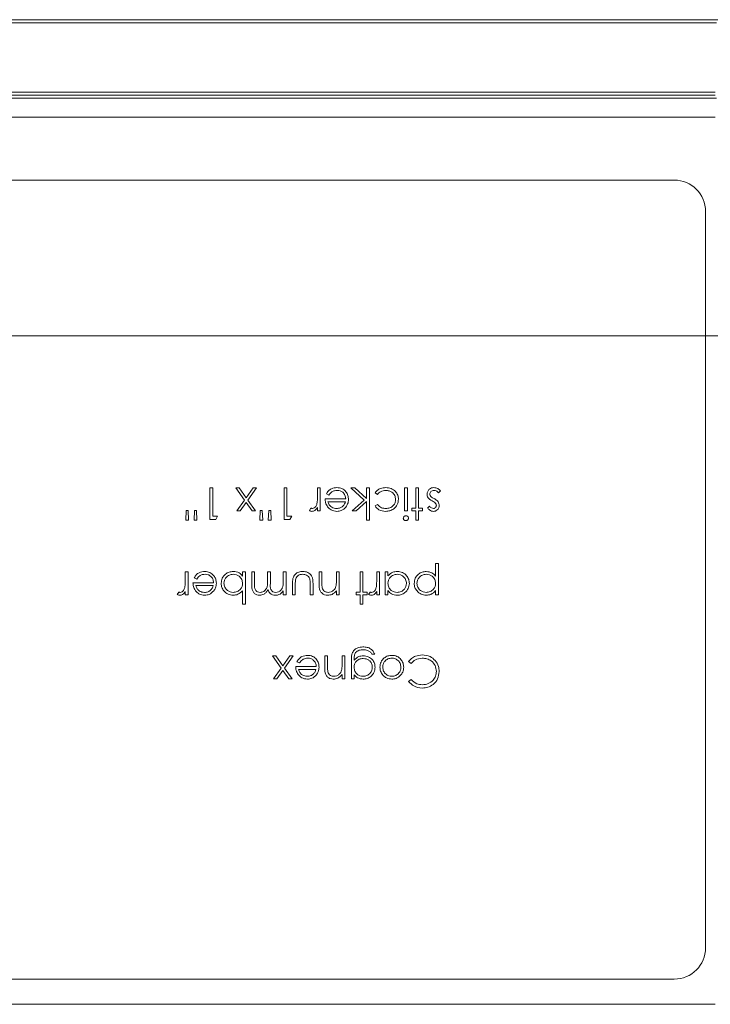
# Model space of a CAD drawing. Header units: millimetres. Extents: x 5 to 415, y 5 to 292.
# Tile 14 of 31: x 179 to 201, y 97 to 128. Entities that reach past the tile are written whole.
import ezdxf

# ---------------------------------------------------------------- set-up
doc = ezdxf.new("R2010")
doc.units = ezdxf.units.MM
doc.styles.add('SLDTEXTSTYLE0', font='TXT', dxfattribs={"width": 0.75})
doc.dimstyles.new('SLDDIMSTYLE1', dxfattribs={"dimtxt": 3.5, "dimasz": 3.5, "dimexe": 0, "dimexo": 0.0625, "dimgap": 0.875, "dimtad": 1, "dimdec": 1, "dimrnd": 1e-09, "dimzin": 12, "dimdsep": 46, "dimtxsty": 'SLDTEXTSTYLE0', "dimsah": 1, "dimcen": 0.09, "dimadec": 0, "dimazin": 3, "dimtfac": 1, "dimtofl": 0, "dimtmove": 0, "dimatfit": 3, "dimfxl": 1, "dimfrac": 2, "dimtolj": 1, "dimtzin": 12, "dimarcsym": 0})
doc.dimstyles.new('SLDDIMSTYLE4', dxfattribs={"dimtxt": 3.5, "dimasz": 3.5, "dimexe": 0, "dimexo": 0.0625, "dimgap": 0.875, "dimtad": 1, "dimrnd": 1e-09, "dimzin": 12, "dimdsep": 46, "dimtxsty": 'SLDTEXTSTYLE0', "dimsah": 1, "dimcen": 0.09, "dimadec": 0, "dimazin": 3, "dimtol": 1, "dimtp": 0.1, "dimtm": 0.1, "dimtfac": 1, "dimtdec": 1, "dimtofl": 0, "dimtmove": 0, "dimatfit": 3, "dimfxl": 1, "dimfrac": 2, "dimtolj": 1, "dimarcsym": 0})

# ---------------------------------------------------------------- blocks, each defined once
blk = doc.blocks.new('_D_9')
at = {"color": 7, "linetype": 'Continuous', "lineweight": 0}
for p, q in [((169.657, 121.003), (169.657, 117.257)), ((206.657, 121.003), (206.657, 117.257)), ((169.657, 118.248), (146.573, 118.248)), ((206.657, 118.248), (169.657, 118.248))]:
    blk.add_line(p, q, dxfattribs=at)
for points in [[(169.657, 118.248), (173.157, 117.748), (173.157, 118.748)], [(206.657, 118.248), (203.157, 118.748), (203.157, 117.748)]]:
    blk.add_solid(points, dxfattribs=at)
at = {"color": 7, "linetype": 'Continuous', "lineweight": 0, "attachment_point": 1, "style": 'SLDTEXTSTYLE0'}
for s, insert, char_height in [('37', (146.573, 122.759), 3.5), ('±0,1', (153.038, 121.698), 2.45)]:
    blk.add_mtext(s, dxfattribs=dict(at, insert=insert, char_height=char_height))
blk = doc.blocks.new('_D_11')
at = {"color": 7, "linetype": 'Continuous', "lineweight": 0}
for p, q in [((178.648, 157.494), (225.324, 157.494)), ((224.334, 157.494), (224.334, 121.994)), ((211.398, 121.994), (225.324, 121.994))]:
    blk.add_line(p, q, dxfattribs=at)
for points in [[(224.334, 157.494), (223.834, 153.994), (224.834, 153.994)], [(224.334, 121.994), (224.834, 125.494), (223.834, 125.494)]]:
    blk.add_solid(points, dxfattribs=at)
at = {"color": 7, "linetype": 'Continuous', "lineweight": 0, "insert": (219.822, 135.218), "char_height": 3.5, "attachment_point": 1, "rotation": 90, "style": 'SLDTEXTSTYLE0'}
blk.add_mtext('35,5', dxfattribs=at)

msp = doc.modelspace()

# ---------------------------------------------------------------- linework, layer by layer
at = {"color": 7, "linetype": 'Continuous', "lineweight": 15}
for p, q in [((175.068, 128.294), (201.247, 128.294)), ((201.205, 128.199), (175.109, 128.199)), ((175.156, 125.89), (201.159, 125.89)), ((175.157, 125.994), (201.157, 125.994)), ((201.2, 125.794), (175.114, 125.794)), ((201.157, 125.194), (175.157, 125.194)), ((199.857, 123.194), (176.457, 123.194)), ((200.857, 98.794), (200.857, 122.194)), ((185.085, 112.408), (185.085, 113.408)), ((185.085, 113.408), (185.174, 113.408)), ((185.174, 113.408), (185.174, 112.511)), ((186.185, 113.016), (185.905, 113.408)), ((185.905, 113.408), (186.012, 113.408)), ((186.012, 113.408), (186.238, 113.09)), ((186.238, 113.09), (186.465, 113.408)), ((186.572, 113.408), (186.292, 113.016)), ((186.465, 113.408), (186.572, 113.408)), ((187.444, 112.408), (187.444, 113.408)), ((187.444, 113.408), (187.533, 113.408)), ((187.533, 113.408), (187.533, 112.511)), ((188.508, 113.162), (188.508, 113.408)), ((188.508, 113.408), (188.597, 113.408)), ((188.597, 113.408), (188.597, 112.677)), ((189.996, 113.023), (189.572, 113.408)), ((189.572, 113.408), (189.701, 113.408)), ((189.701, 113.408), (190.072, 113.071)), ((190.072, 113.071), (190.072, 113.408)), ((190.072, 113.408), (190.161, 113.408)), ((190.161, 113.408), (190.161, 112.382)), ((191.277, 112.677), (191.277, 113.408)), ((191.277, 113.408), (191.367, 113.408)), ((191.367, 113.408), (191.367, 112.677)), ((191.636, 112.767), (191.636, 113.408)), ((191.636, 113.408), (191.726, 113.408)), ((191.726, 113.408), (191.726, 112.767)), ((192.418, 113.322), (192.358, 113.254)), ((185.944, 112.677), (186.185, 113.016)), ((186.292, 113.016), (186.533, 112.677)), ((188.751, 113.062), (189.405, 113.062)), ((188.869, 113.177), (188.79, 113.219)), ((189.61, 112.677), (189.996, 113.023)), ((190.416, 113.203), (190.341, 113.252)), ((184.315, 112.382), (184.329, 112.69)), ((184.329, 112.69), (184.392, 112.69)), ((184.392, 112.69), (184.405, 112.382)), ((184.585, 112.382), (184.599, 112.69)), ((184.599, 112.69), (184.661, 112.69)), ((184.661, 112.69), (184.674, 112.382)), ((186.238, 112.941), (186.05, 112.677)), ((186.427, 112.677), (186.238, 112.941)), ((186.674, 112.382), (186.688, 112.69)), ((186.688, 112.69), (186.751, 112.69)), ((186.751, 112.69), (186.764, 112.382)), ((186.944, 112.382), (186.958, 112.69)), ((186.958, 112.69), (187.02, 112.69)), ((187.02, 112.69), (187.033, 112.382)), ((188.251, 112.689), (188.301, 112.767)), ((188.508, 112.677), (188.508, 112.785)), ((189.396, 112.972), (188.841, 112.972)), ((190.072, 112.975), (189.739, 112.677)), ((190.072, 112.382), (190.072, 112.975)), ((190.341, 112.836), (190.416, 112.882)), ((191.508, 112.677), (191.508, 112.767)), ((191.508, 112.767), (191.636, 112.767)), ((191.726, 112.767), (191.854, 112.767)), ((191.854, 112.767), (191.854, 112.677)), ((192.008, 112.768), (192.069, 112.831)), ((184.405, 112.382), (184.315, 112.382)), ((184.674, 112.382), (184.585, 112.382)), ((185.269, 112.408), (185.085, 112.408)), ((185.174, 112.511), (185.328, 112.511)), ((185.328, 112.511), (185.269, 112.408)), ((186.05, 112.677), (185.944, 112.677)), ((186.533, 112.677), (186.427, 112.677)), ((186.764, 112.382), (186.674, 112.382)), ((187.033, 112.382), (186.944, 112.382)), ((187.628, 112.408), (187.444, 112.408)), ((187.533, 112.511), (187.687, 112.511)), ((187.687, 112.511), (187.628, 112.408)), ((188.597, 112.677), (188.508, 112.677)), ((189.739, 112.677), (189.61, 112.677)), ((190.161, 112.382), (190.072, 112.382)), ((191.367, 112.677), (191.277, 112.677)), ((191.636, 112.677), (191.508, 112.677)), ((191.636, 112.382), (191.636, 112.677)), ((191.726, 112.382), (191.636, 112.382)), ((191.854, 112.677), (191.726, 112.677)), ((191.726, 112.677), (191.726, 112.382)), ((192.264, 110.609), (192.264, 111.011)), ((192.264, 111.011), (192.354, 111.011)), ((192.354, 111.011), (192.354, 110.011)), ((184.303, 110.741), (184.392, 110.741)), ((184.303, 110.496), (184.303, 110.741)), ((184.392, 110.741), (184.392, 110.011)), ((184.664, 110.511), (184.585, 110.552)), ((186.123, 110.606), (186.123, 110.741)), ((186.123, 110.741), (186.213, 110.741)), ((186.213, 110.741), (186.213, 109.716)), ((186.418, 110.345), (186.418, 110.741)), ((186.418, 110.741), (186.508, 110.741)), ((186.508, 110.741), (186.508, 110.345)), ((186.918, 110.457), (186.918, 110.741)), ((186.918, 110.741), (187.008, 110.741)), ((187.008, 110.741), (187.008, 110.37)), ((187.418, 110.434), (187.418, 110.741)), ((187.418, 110.741), (187.508, 110.741)), ((187.508, 110.741), (187.508, 110.011)), ((188.559, 110.368), (188.559, 110.741)), ((188.559, 110.741), (188.649, 110.741)), ((188.649, 110.741), (188.649, 110.398)), ((189.11, 110.477), (189.11, 110.741)), ((189.11, 110.741), (189.2, 110.741)), ((189.2, 110.741), (189.2, 110.011)), ((189.867, 110.1), (189.867, 110.741)), ((189.867, 110.741), (189.956, 110.741)), ((189.956, 110.741), (189.956, 110.1)), ((190.392, 110.496), (190.392, 110.741)), ((190.392, 110.741), (190.482, 110.741)), ((190.482, 110.741), (190.482, 110.011)), ((190.661, 110.011), (190.661, 110.741)), ((190.661, 110.741), (190.751, 110.741)), ((190.751, 110.741), (190.751, 110.615)), ((184.546, 110.395), (185.2, 110.395)), ((185.191, 110.305), (184.636, 110.305)), ((187.713, 110.011), (187.713, 110.366)), ((187.803, 110.349), (187.803, 110.011)), ((188.277, 110.011), (188.277, 110.349)), ((188.367, 110.36), (188.367, 110.011)), ((184.046, 110.023), (184.095, 110.1)), ((184.303, 110.011), (184.303, 110.118)), ((184.392, 110.011), (184.303, 110.011)), ((186.123, 109.716), (186.123, 110.143)), ((187.418, 110.011), (187.418, 110.138)), ((187.508, 110.011), (187.418, 110.011)), ((187.803, 110.011), (187.713, 110.011)), ((188.367, 110.011), (188.277, 110.011)), ((189.11, 110.011), (189.11, 110.142)), ((189.2, 110.011), (189.11, 110.011)), ((189.738, 110.011), (189.738, 110.1)), ((189.738, 110.1), (189.867, 110.1)), ((189.867, 110.011), (189.738, 110.011)), ((189.867, 109.716), (189.867, 110.011)), ((189.956, 110.1), (190.085, 110.1)), ((190.085, 110.011), (189.956, 110.011)), ((189.956, 110.011), (189.956, 109.716)), ((190.085, 110.1), (190.085, 110.011)), ((190.136, 110.023), (190.185, 110.1)), ((190.392, 110.011), (190.392, 110.118)), ((190.482, 110.011), (190.392, 110.011)), ((190.751, 110.011), (190.661, 110.011)), ((190.751, 110.146), (190.751, 110.011)), ((192.264, 110.011), (192.264, 110.146)), ((192.354, 110.011), (192.264, 110.011)), ((186.213, 109.716), (186.123, 109.716)), ((189.956, 109.716), (189.867, 109.716)), ((187.352, 107.682), (187.072, 108.075)), ((187.072, 108.075), (187.179, 108.075)), ((187.179, 108.075), (187.405, 107.757)), ((187.405, 107.757), (187.632, 108.075)), ((187.738, 108.075), (187.458, 107.682)), ((187.632, 108.075), (187.738, 108.075)), ((188.738, 107.701), (188.738, 108.075)), ((188.738, 108.075), (188.828, 108.075)), ((188.828, 108.075), (188.828, 107.731)), ((189.29, 107.81), (189.29, 108.075)), ((189.29, 108.075), (189.379, 108.075)), ((189.379, 108.075), (189.379, 107.344)), ((190.328, 108.126), (190.238, 108.126)), ((187.11, 107.344), (187.352, 107.682)), ((187.458, 107.682), (187.7, 107.344)), ((187.815, 107.728), (188.469, 107.728)), ((187.934, 107.844), (187.854, 107.886)), ((189.585, 107.344), (189.585, 107.924)), ((189.674, 107.972), (189.674, 107.935)), ((191.484, 107.831), (191.405, 107.891)), ((187.405, 107.607), (187.217, 107.344)), ((187.593, 107.344), (187.405, 107.607)), ((188.46, 107.639), (187.905, 107.639)), ((189.29, 107.344), (189.29, 107.476)), ((189.674, 107.472), (189.674, 107.344)), ((187.217, 107.344), (187.11, 107.344)), ((187.7, 107.344), (187.593, 107.344)), ((189.379, 107.344), (189.29, 107.344)), ((189.674, 107.344), (189.585, 107.344)), ((191.405, 107.258), (191.484, 107.318)), ((176.457, 97.794), (199.857, 97.794)), ((201.157, 96.994), (175.157, 96.994))]:
    msp.add_line(p, q, dxfattribs=at)
for centre, start, end in [((199.857, 122.194), 0, 90), ((199.857, 98.794), 270, 0)]:
    msp.add_arc(centre, 1, start, end, dxfattribs=at)
for points, knots in [([(188.79, 113.219), (188.81, 113.252), (188.851, 113.318), (188.966, 113.403), (189.066, 113.414), (189.127, 113.421)], [0, 0, 0, 0, 0.280919, 0.5614069, 1, 1, 1, 1]), ([(189.138, 113.331), (189.108, 113.329), (189.048, 113.323), (188.945, 113.28), (188.898, 113.216), (188.869, 113.177)], [0, 0, 0, 0, 0.280534, 0.560966, 1, 1, 1, 1]), ([(189.127, 113.421), (189.183, 113.416), (189.294, 113.406), (189.413, 113.299), (189.483, 113.174), (189.491, 113.088), (189.495, 113.045)], [0, 0, 0, 0, 0.279885, 0.558859, 0.779462, 1, 1, 1, 1]), ([(189.405, 113.062), (189.4, 113.101), (189.391, 113.181), (189.321, 113.27), (189.232, 113.323), (189.17, 113.329), (189.138, 113.331)], [0, 0, 0, 0, 0.279963, 0.559359, 0.779526, 1, 1, 1, 1]), ([(190.341, 113.252), (190.364, 113.281), (190.411, 113.34), (190.529, 113.407), (190.625, 113.415), (190.683, 113.421)], [0, 0, 0, 0, 0.2801965, 0.5605882, 1, 1, 1, 1]), ([(190.682, 113.331), (190.623, 113.324), (190.519, 113.311), (190.448, 113.236), (190.416, 113.203)], [0, 0, 0, 0, 0.558788, 1, 1, 1, 1]), ([(190.995, 113.041), (190.989, 113.085), (190.976, 113.174), (190.89, 113.271), (190.787, 113.323), (190.717, 113.328), (190.682, 113.331)], [0, 0, 0, 0, 0.279332, 0.558778, 0.779267, 1, 1, 1, 1]), ([(190.683, 113.421), (190.74, 113.416), (190.855, 113.405), (190.988, 113.308), (191.072, 113.184), (191.08, 113.094), (191.085, 113.049)], [0, 0, 0, 0, 0.280077, 0.559647, 0.779819, 1, 1, 1, 1]), ([(191.995, 113.21), (191.998, 113.241), (192.006, 113.304), (192.064, 113.374), (192.135, 113.415), (192.184, 113.419), (192.209, 113.421)], [0, 0, 0, 0, 0.2795483, 0.5592255, 0.7794753, 1, 1, 1, 1]), ([(192.214, 113.331), (192.195, 113.329), (192.159, 113.326), (192.117, 113.295), (192.089, 113.256), (192.086, 113.228), (192.085, 113.213)], [0, 0, 0, 0, 0.279988, 0.559745, 0.779963, 1, 1, 1, 1]), ([(192.209, 113.421), (192.254, 113.415), (192.335, 113.405), (192.393, 113.347), (192.418, 113.322)], [0, 0, 0, 0, 0.5592891, 1, 1, 1, 1]), ([(192.358, 113.254), (192.336, 113.277), (192.295, 113.319), (192.238, 113.327), (192.214, 113.331)], [0, 0, 0, 0, 0.560833, 1, 1, 1, 1]), ([(188.492, 112.912), (188.498, 112.958), (188.508, 113.041), (188.508, 113.125), (188.508, 113.162)], [0, 0, 0, 0, 0.559636, 1, 1, 1, 1]), ([(188.831, 112.808), (188.805, 112.852), (188.758, 112.931), (188.753, 113.022), (188.751, 113.062)], [0, 0, 0, 0, 0.558897, 1, 1, 1, 1]), ([(189.495, 113.045), (189.49, 112.995), (189.482, 112.906), (189.433, 112.833), (189.411, 112.801)], [0, 0, 0, 0, 0.559427, 1, 1, 1, 1]), ([(191.085, 113.049), (191.077, 112.99), (191.061, 112.873), (190.949, 112.745), (190.814, 112.675), (190.722, 112.668), (190.676, 112.664)], [0, 0, 0, 0, 0.279381, 0.558782, 0.779281, 1, 1, 1, 1]), ([(190.682, 112.754), (190.727, 112.758), (190.815, 112.766), (190.919, 112.84), (190.985, 112.936), (190.991, 113.006), (190.995, 113.041)], [0, 0, 0, 0, 0.280136, 0.559769, 0.77989, 1, 1, 1, 1]), ([(192.029, 113.097), (192.018, 113.116), (191.998, 113.152), (191.996, 113.192), (191.995, 113.21)], [0, 0, 0, 0, 0.559466, 1, 1, 1, 1]), ([(192.16, 112.994), (192.133, 113.009), (192.084, 113.037), (192.046, 113.078), (192.029, 113.097)], [0, 0, 0, 0, 0.5606486, 1, 1, 1, 1]), ([(192.085, 113.213), (192.086, 113.199), (192.088, 113.174), (192.103, 113.153), (192.109, 113.144)], [0, 0, 0, 0, 0.559603, 1, 1, 1, 1]), ([(192.109, 113.144), (192.128, 113.127), (192.163, 113.098), (192.202, 113.078), (192.22, 113.068)], [0, 0, 0, 0, 0.559074, 1, 1, 1, 1]), ([(192.265, 112.919), (192.247, 112.935), (192.215, 112.964), (192.177, 112.985), (192.16, 112.994)], [0, 0, 0, 0, 0.559018, 1, 1, 1, 1]), ([(192.22, 113.068), (192.247, 113.054), (192.294, 113.027), (192.33, 112.986), (192.346, 112.969)], [0, 0, 0, 0, 0.560659, 1, 1, 1, 1]), ([(188.329, 112.664), (188.314, 112.666), (188.286, 112.67), (188.262, 112.683), (188.251, 112.689)], [0, 0, 0, 0, 0.5592431, 1, 1, 1, 1]), ([(188.301, 112.767), (188.309, 112.763), (188.323, 112.757), (188.339, 112.755), (188.346, 112.754)], [0, 0, 0, 0, 0.560396, 1, 1, 1, 1]), ([(188.508, 112.785), (188.483, 112.75), (188.448, 112.703), (188.379, 112.669), (188.346, 112.666), (188.329, 112.664)], [0, 0, 0, 0, 0.5587877, 0.7794811, 1, 1, 1, 1]), ([(188.346, 112.754), (188.368, 112.759), (188.41, 112.768), (188.464, 112.827), (188.481, 112.879), (188.492, 112.912)], [0, 0, 0, 0, 0.278336, 0.558768, 1, 1, 1, 1]), ([(189.125, 112.664), (189.06, 112.672), (188.944, 112.685), (188.865, 112.771), (188.831, 112.808)], [0, 0, 0, 0, 0.558919, 1, 1, 1, 1]), ([(188.841, 112.972), (188.852, 112.937), (188.874, 112.868), (188.951, 112.799), (189.036, 112.761), (189.092, 112.756), (189.12, 112.754)], [0, 0, 0, 0, 0.2801382, 0.5591944, 0.7795977, 1, 1, 1, 1]), ([(189.12, 112.754), (189.159, 112.758), (189.229, 112.764), (189.284, 112.805), (189.309, 112.823)], [0, 0, 0, 0, 0.559458, 1, 1, 1, 1]), ([(189.411, 112.801), (189.366, 112.756), (189.285, 112.677), (189.174, 112.668), (189.125, 112.664)], [0, 0, 0, 0, 0.558577, 1, 1, 1, 1]), ([(189.309, 112.823), (189.331, 112.847), (189.37, 112.892), (189.388, 112.947), (189.396, 112.972)], [0, 0, 0, 0, 0.558795, 1, 1, 1, 1]), ([(190.676, 112.664), (190.6, 112.673), (190.465, 112.688), (190.379, 112.79), (190.341, 112.836)], [0, 0, 0, 0, 0.560655, 1, 1, 1, 1]), ([(190.416, 112.882), (190.458, 112.841), (190.532, 112.766), (190.636, 112.758), (190.682, 112.754)], [0, 0, 0, 0, 0.558451, 1, 1, 1, 1]), ([(192.195, 112.664), (192.174, 112.667), (192.133, 112.671), (192.068, 112.708), (192.031, 112.746), (192.008, 112.768)], [0, 0, 0, 0, 0.2795531, 0.5597029, 1, 1, 1, 1]), ([(192.069, 112.831), (192.088, 112.809), (192.122, 112.77), (192.173, 112.759), (192.195, 112.754)], [0, 0, 0, 0, 0.562045, 1, 1, 1, 1]), ([(192.379, 112.856), (192.377, 112.828), (192.371, 112.772), (192.323, 112.708), (192.261, 112.67), (192.217, 112.666), (192.195, 112.664)], [0, 0, 0, 0, 0.279936, 0.559437, 0.779611, 1, 1, 1, 1]), ([(192.195, 112.754), (192.209, 112.756), (192.237, 112.76), (192.268, 112.787), (192.287, 112.819), (192.289, 112.841), (192.29, 112.852)], [0, 0, 0, 0, 0.279313, 0.559072, 0.779518, 1, 1, 1, 1]), ([(192.29, 112.852), (192.288, 112.866), (192.285, 112.89), (192.271, 112.91), (192.265, 112.919)], [0, 0, 0, 0, 0.5590539, 1, 1, 1, 1]), ([(192.346, 112.969), (192.357, 112.949), (192.376, 112.914), (192.378, 112.874), (192.379, 112.856)], [0, 0, 0, 0, 0.559587, 1, 1, 1, 1]), ([(191.238, 112.447), (191.24, 112.459), (191.244, 112.482), (191.268, 112.507), (191.294, 112.521), (191.313, 112.523), (191.322, 112.523)], [0, 0, 0, 0, 0.27916, 0.558862, 0.779356, 1, 1, 1, 1]), ([(191.322, 112.37), (191.31, 112.371), (191.287, 112.373), (191.259, 112.393), (191.241, 112.419), (191.239, 112.438), (191.238, 112.447)], [0, 0, 0, 0, 0.279869, 0.559866, 0.779911, 1, 1, 1, 1]), ([(191.322, 112.523), (191.334, 112.522), (191.357, 112.52), (191.384, 112.5), (191.402, 112.474), (191.404, 112.456), (191.405, 112.447)], [0, 0, 0, 0, 0.279784, 0.559698, 0.779921, 1, 1, 1, 1]), ([(191.405, 112.447), (191.403, 112.435), (191.4, 112.411), (191.377, 112.387), (191.35, 112.372), (191.331, 112.37), (191.322, 112.37)], [0, 0, 0, 0, 0.279289, 0.558897, 0.779452, 1, 1, 1, 1]), ([(184.286, 110.245), (184.292, 110.292), (184.303, 110.375), (184.303, 110.459), (184.303, 110.496)], [0, 0, 0, 0, 0.559636, 1, 1, 1, 1]), ([(184.585, 110.552), (184.605, 110.585), (184.646, 110.652), (184.761, 110.736), (184.861, 110.747), (184.922, 110.754)], [0, 0, 0, 0, 0.280919, 0.561407, 1, 1, 1, 1]), ([(184.933, 110.664), (184.903, 110.662), (184.843, 110.657), (184.74, 110.613), (184.693, 110.549), (184.664, 110.511)], [0, 0, 0, 0, 0.280534, 0.560966, 1, 1, 1, 1]), ([(184.922, 110.754), (184.978, 110.749), (185.089, 110.739), (185.208, 110.632), (185.278, 110.508), (185.286, 110.421), (185.29, 110.378)], [0, 0, 0, 0, 0.279885, 0.558859, 0.779462, 1, 1, 1, 1]), ([(185.2, 110.395), (185.195, 110.435), (185.186, 110.514), (185.115, 110.603), (185.027, 110.657), (184.964, 110.662), (184.933, 110.664)], [0, 0, 0, 0, 0.279963, 0.559359, 0.779526, 1, 1, 1, 1]), ([(185.444, 110.377), (185.45, 110.433), (185.464, 110.546), (185.57, 110.668), (185.695, 110.743), (185.784, 110.75), (185.828, 110.754)], [0, 0, 0, 0, 0.279433, 0.559216, 0.779559, 1, 1, 1, 1]), ([(185.829, 110.664), (185.786, 110.659), (185.7, 110.649), (185.603, 110.573), (185.544, 110.478), (185.537, 110.411), (185.533, 110.377)], [0, 0, 0, 0, 0.279756, 0.559279, 0.779725, 1, 1, 1, 1]), ([(185.828, 110.754), (185.894, 110.747), (186.011, 110.733), (186.089, 110.645), (186.123, 110.606)], [0, 0, 0, 0, 0.558922, 1, 1, 1, 1]), ([(186.123, 110.375), (186.118, 110.418), (186.109, 110.504), (186.028, 110.6), (185.93, 110.656), (185.863, 110.662), (185.829, 110.664)], [0, 0, 0, 0, 0.279639, 0.559192, 0.779512, 1, 1, 1, 1]), ([(187.713, 110.366), (187.714, 110.421), (187.715, 110.529), (187.786, 110.672), (187.911, 110.746), (187.996, 110.751), (188.039, 110.754)], [0, 0, 0, 0, 0.281501, 0.559646, 0.779298, 1, 1, 1, 1]), ([(187.817, 110.528), (187.812, 110.495), (187.802, 110.436), (187.802, 110.376), (187.803, 110.349)], [0, 0, 0, 0, 0.559371, 1, 1, 1, 1]), ([(188.038, 110.664), (188.012, 110.663), (187.96, 110.66), (187.894, 110.629), (187.843, 110.583), (187.826, 110.546), (187.817, 110.528)], [0, 0, 0, 0, 0.28027, 0.560007, 0.780074, 1, 1, 1, 1]), ([(188.263, 110.52), (188.252, 110.545), (188.23, 110.594), (188.149, 110.652), (188.08, 110.66), (188.038, 110.664)], [0, 0, 0, 0, 0.280117, 0.560544, 1, 1, 1, 1]), ([(188.039, 110.754), (188.095, 110.75), (188.206, 110.741), (188.361, 110.595), (188.364, 110.449), (188.367, 110.36)], [0, 0, 0, 0, 0.28097, 0.559785, 1, 1, 1, 1]), ([(188.277, 110.349), (188.277, 110.382), (188.277, 110.439), (188.267, 110.496), (188.263, 110.52)], [0, 0, 0, 0, 0.560377, 1, 1, 1, 1]), ([(190.376, 110.245), (190.382, 110.292), (190.393, 110.375), (190.392, 110.459), (190.392, 110.496)], [0, 0, 0, 0, 0.559636, 1, 1, 1, 1]), ([(190.751, 110.615), (190.799, 110.66), (190.883, 110.74), (190.999, 110.75), (191.05, 110.754)], [0, 0, 0, 0, 0.5587633, 1, 1, 1, 1]), ([(191.047, 110.664), (191.004, 110.659), (190.918, 110.649), (190.818, 110.576), (190.76, 110.479), (190.754, 110.411), (190.751, 110.378)], [0, 0, 0, 0, 0.279822, 0.559387, 0.779603, 1, 1, 1, 1]), ([(191.341, 110.375), (191.335, 110.418), (191.323, 110.503), (191.244, 110.598), (191.147, 110.655), (191.08, 110.661), (191.047, 110.664)], [0, 0, 0, 0, 0.279429, 0.559146, 0.77957, 1, 1, 1, 1]), ([(191.05, 110.754), (191.106, 110.748), (191.218, 110.734), (191.343, 110.631), (191.419, 110.506), (191.427, 110.418), (191.431, 110.374)], [0, 0, 0, 0, 0.279573, 0.559333, 0.779589, 1, 1, 1, 1]), ([(191.585, 110.374), (191.591, 110.43), (191.604, 110.543), (191.709, 110.666), (191.833, 110.743), (191.922, 110.75), (191.966, 110.754)], [0, 0, 0, 0, 0.27954, 0.559273, 0.779559, 1, 1, 1, 1]), ([(191.968, 110.664), (191.925, 110.659), (191.84, 110.648), (191.744, 110.571), (191.686, 110.476), (191.678, 110.408), (191.674, 110.375)], [0, 0, 0, 0, 0.2796281, 0.5592472, 0.779775, 1, 1, 1, 1]), ([(191.966, 110.754), (192.031, 110.745), (192.148, 110.73), (192.228, 110.646), (192.264, 110.609)], [0, 0, 0, 0, 0.5584659, 1, 1, 1, 1]), ([(192.264, 110.378), (192.259, 110.421), (192.25, 110.507), (192.168, 110.602), (192.069, 110.655), (192.002, 110.661), (191.968, 110.664)], [0, 0, 0, 0, 0.279654, 0.558875, 0.779455, 1, 1, 1, 1]), ([(184.141, 110.087), (184.162, 110.092), (184.205, 110.101), (184.259, 110.16), (184.276, 110.213), (184.286, 110.245)], [0, 0, 0, 0, 0.278336, 0.558768, 1, 1, 1, 1]), ([(184.626, 110.142), (184.6, 110.186), (184.553, 110.264), (184.548, 110.355), (184.546, 110.395)], [0, 0, 0, 0, 0.558897, 1, 1, 1, 1]), ([(184.636, 110.305), (184.647, 110.271), (184.669, 110.202), (184.745, 110.132), (184.831, 110.094), (184.887, 110.09), (184.915, 110.087)], [0, 0, 0, 0, 0.280138, 0.559194, 0.779598, 1, 1, 1, 1]), ([(185.104, 110.156), (185.125, 110.181), (185.164, 110.225), (185.183, 110.281), (185.191, 110.305)], [0, 0, 0, 0, 0.558795, 1, 1, 1, 1]), ([(185.29, 110.378), (185.285, 110.328), (185.277, 110.24), (185.227, 110.166), (185.206, 110.134)], [0, 0, 0, 0, 0.559427, 1, 1, 1, 1]), ([(185.825, 109.998), (185.769, 110.004), (185.656, 110.017), (185.532, 110.121), (185.455, 110.245), (185.447, 110.333), (185.444, 110.377)], [0, 0, 0, 0, 0.279577, 0.559334, 0.779604, 1, 1, 1, 1]), ([(185.533, 110.377), (185.539, 110.335), (185.552, 110.249), (185.63, 110.154), (185.726, 110.097), (185.794, 110.091), (185.827, 110.087)], [0, 0, 0, 0, 0.2794034, 0.5591037, 0.7795523, 1, 1, 1, 1]), ([(185.827, 110.087), (185.87, 110.093), (185.956, 110.103), (186.056, 110.176), (186.114, 110.273), (186.12, 110.341), (186.123, 110.375)], [0, 0, 0, 0, 0.279786, 0.559477, 0.779627, 1, 1, 1, 1]), ([(186.665, 109.998), (186.635, 110), (186.574, 110.006), (186.495, 110.057), (186.42, 110.168), (186.419, 110.272), (186.418, 110.345)], [0, 0, 0, 0, 0.186885, 0.373579, 0.560268, 1, 1, 1, 1]), ([(186.508, 110.345), (186.506, 110.283), (186.503, 110.205), (186.557, 110.132), (186.606, 110.096), (186.651, 110.091), (186.681, 110.087)], [0, 0, 0, 0, 0.499445, 0.624933, 0.750561, 1, 1, 1, 1]), ([(186.681, 110.087), (186.702, 110.089), (186.743, 110.092), (186.8, 110.12), (186.849, 110.159), (186.919, 110.264), (186.918, 110.371), (186.918, 110.457)], [0, 0, 0, 0, 0.125317, 0.250662, 0.376086, 0.501515, 1, 1, 1, 1]), ([(187.008, 110.37), (187.005, 110.304), (187.001, 110.222), (187.052, 110.139), (187.101, 110.098), (187.15, 110.092), (187.182, 110.087)], [0, 0, 0, 0, 0.500537, 0.625897, 0.751368, 1, 1, 1, 1]), ([(187.182, 110.087), (187.211, 110.091), (187.27, 110.099), (187.344, 110.152), (187.416, 110.261), (187.417, 110.363), (187.418, 110.434)], [0, 0, 0, 0, 0.186544, 0.37335, 0.56013, 1, 1, 1, 1]), ([(188.832, 109.998), (188.799, 110.001), (188.734, 110.006), (188.648, 110.059), (188.561, 110.176), (188.56, 110.289), (188.559, 110.368)], [0, 0, 0, 0, 0.187021, 0.37389, 0.56061, 1, 1, 1, 1]), ([(188.649, 110.398), (188.648, 110.366), (188.648, 110.311), (188.656, 110.256), (188.659, 110.231)], [0, 0, 0, 0, 0.560255, 1, 1, 1, 1]), ([(188.659, 110.231), (188.666, 110.208), (188.681, 110.162), (188.746, 110.098), (188.809, 110.091), (188.848, 110.087)], [0, 0, 0, 0, 0.281192, 0.561331, 1, 1, 1, 1]), ([(188.848, 110.087), (188.879, 110.091), (188.943, 110.097), (189.017, 110.149), (189.071, 110.21), (189.088, 110.257), (189.096, 110.281)], [0, 0, 0, 0, 0.279553, 0.559373, 0.779703, 1, 1, 1, 1]), ([(189.096, 110.281), (189.101, 110.317), (189.11, 110.382), (189.11, 110.448), (189.11, 110.477)], [0, 0, 0, 0, 0.5596576, 1, 1, 1, 1]), ([(190.231, 110.087), (190.252, 110.092), (190.295, 110.101), (190.349, 110.16), (190.366, 110.213), (190.376, 110.245)], [0, 0, 0, 0, 0.278336, 0.558768, 1, 1, 1, 1]), ([(190.751, 110.378), (190.756, 110.334), (190.766, 110.248), (190.846, 110.152), (190.944, 110.096), (191.012, 110.09), (191.046, 110.087)], [0, 0, 0, 0, 0.27966, 0.55921, 0.779487, 1, 1, 1, 1]), ([(191.046, 110.087), (191.089, 110.092), (191.174, 110.102), (191.272, 110.179), (191.33, 110.274), (191.337, 110.341), (191.341, 110.375)], [0, 0, 0, 0, 0.279767, 0.559291, 0.779719, 1, 1, 1, 1]), ([(191.431, 110.374), (191.424, 110.318), (191.41, 110.206), (191.304, 110.084), (191.179, 110.009), (191.091, 110.001), (191.047, 109.998)], [0, 0, 0, 0, 0.279413, 0.559191, 0.779548, 1, 1, 1, 1]), ([(191.969, 109.998), (191.913, 110.004), (191.801, 110.017), (191.676, 110.119), (191.597, 110.242), (191.589, 110.33), (191.585, 110.374)], [0, 0, 0, 0, 0.279627, 0.559432, 0.779703, 1, 1, 1, 1]), ([(191.674, 110.375), (191.68, 110.332), (191.692, 110.247), (191.771, 110.152), (191.869, 110.097), (191.936, 110.091), (191.97, 110.087)], [0, 0, 0, 0, 0.279387, 0.559092, 0.779508, 1, 1, 1, 1]), ([(191.97, 110.087), (192.013, 110.092), (192.099, 110.101), (192.197, 110.179), (192.256, 110.276), (192.261, 110.344), (192.264, 110.378)], [0, 0, 0, 0, 0.2797467, 0.559315, 0.7795146, 1, 1, 1, 1]), ([(184.124, 109.998), (184.109, 110), (184.081, 110.003), (184.057, 110.017), (184.046, 110.023)], [0, 0, 0, 0, 0.559243, 1, 1, 1, 1]), ([(184.095, 110.1), (184.104, 110.097), (184.118, 110.09), (184.134, 110.088), (184.141, 110.087)], [0, 0, 0, 0, 0.560396, 1, 1, 1, 1]), ([(184.303, 110.118), (184.277, 110.084), (184.242, 110.036), (184.174, 110.002), (184.141, 109.999), (184.124, 109.998)], [0, 0, 0, 0, 0.558788, 0.779481, 1, 1, 1, 1]), ([(184.92, 109.998), (184.855, 110.005), (184.739, 110.019), (184.66, 110.104), (184.626, 110.142)], [0, 0, 0, 0, 0.558919, 1, 1, 1, 1]), ([(184.915, 110.087), (184.954, 110.091), (185.023, 110.097), (185.079, 110.138), (185.104, 110.156)], [0, 0, 0, 0, 0.559458, 1, 1, 1, 1]), ([(185.206, 110.134), (185.161, 110.09), (185.08, 110.011), (184.969, 110.002), (184.92, 109.998)], [0, 0, 0, 0, 0.558577, 1, 1, 1, 1]), ([(186.123, 110.143), (186.076, 110.097), (185.992, 110.014), (185.876, 110.003), (185.825, 109.998)], [0, 0, 0, 0, 0.5592939, 1, 1, 1, 1]), ([(186.933, 110.174), (186.917, 110.147), (186.884, 110.094), (186.796, 110.019), (186.715, 110.006), (186.665, 109.998)], [0, 0, 0, 0, 0.281263, 0.562094, 1, 1, 1, 1]), ([(187.166, 109.998), (187.137, 110.001), (187.078, 110.007), (186.983, 110.06), (186.952, 110.131), (186.933, 110.174)], [0, 0, 0, 0, 0.280809, 0.561507, 1, 1, 1, 1]), ([(187.317, 110.035), (187.29, 110.023), (187.241, 110.002), (187.189, 109.999), (187.166, 109.998)], [0, 0, 0, 0, 0.559743, 1, 1, 1, 1]), ([(187.418, 110.138), (187.402, 110.116), (187.373, 110.076), (187.334, 110.048), (187.317, 110.035)], [0, 0, 0, 0, 0.560148, 1, 1, 1, 1]), ([(189.11, 110.142), (189.068, 110.096), (188.991, 110.014), (188.881, 110.003), (188.832, 109.998)], [0, 0, 0, 0, 0.559141, 1, 1, 1, 1]), ([(190.214, 109.998), (190.198, 110), (190.171, 110.003), (190.147, 110.017), (190.136, 110.023)], [0, 0, 0, 0, 0.559243, 1, 1, 1, 1]), ([(190.185, 110.1), (190.193, 110.097), (190.208, 110.09), (190.224, 110.088), (190.231, 110.087)], [0, 0, 0, 0, 0.560396, 1, 1, 1, 1]), ([(190.392, 110.118), (190.367, 110.084), (190.332, 110.036), (190.263, 110.002), (190.23, 109.999), (190.214, 109.998)], [0, 0, 0, 0, 0.558788, 0.779481, 1, 1, 1, 1]), ([(191.047, 109.998), (190.981, 110.005), (190.863, 110.019), (190.785, 110.107), (190.751, 110.146)], [0, 0, 0, 0, 0.5590621, 1, 1, 1, 1]), ([(192.264, 110.146), (192.219, 110.098), (192.137, 110.012), (192.02, 110.002), (191.969, 109.998)], [0, 0, 0, 0, 0.5584178, 1, 1, 1, 1]), ([(189.611, 108.148), (189.629, 108.184), (189.665, 108.257), (189.788, 108.341), (189.892, 108.351), (189.955, 108.357)], [0, 0, 0, 0, 0.280095, 0.560314, 1, 1, 1, 1]), ([(189.955, 108.357), (189.999, 108.354), (190.086, 108.349), (190.201, 108.3), (190.283, 108.219), (190.313, 108.157), (190.328, 108.126)], [0, 0, 0, 0, 0.280264, 0.559983, 0.779569, 1, 1, 1, 1]), ([(187.854, 107.886), (187.874, 107.919), (187.915, 107.985), (188.03, 108.07), (188.13, 108.081), (188.191, 108.087)], [0, 0, 0, 0, 0.280919, 0.561407, 1, 1, 1, 1]), ([(188.203, 107.998), (188.172, 107.995), (188.112, 107.99), (188.009, 107.947), (187.962, 107.883), (187.934, 107.844)], [0, 0, 0, 0, 0.280534, 0.560966, 1, 1, 1, 1]), ([(188.191, 108.087), (188.247, 108.082), (188.358, 108.072), (188.477, 107.966), (188.547, 107.841), (188.555, 107.754), (188.559, 107.711)], [0, 0, 0, 0, 0.279885, 0.558859, 0.779462, 1, 1, 1, 1]), ([(188.469, 107.728), (188.465, 107.768), (188.455, 107.847), (188.385, 107.937), (188.296, 107.99), (188.234, 107.995), (188.203, 107.998)], [0, 0, 0, 0, 0.279963, 0.559359, 0.779526, 1, 1, 1, 1]), ([(189.585, 107.924), (189.585, 107.966), (189.585, 108.042), (189.603, 108.116), (189.611, 108.148)], [0, 0, 0, 0, 0.560441, 1, 1, 1, 1]), ([(189.964, 108.267), (189.919, 108.264), (189.83, 108.257), (189.717, 108.189), (189.676, 108.077), (189.675, 108.008), (189.674, 107.972)], [0, 0, 0, 0, 0.280817, 0.559858, 0.778644, 1, 1, 1, 1]), ([(189.674, 107.935), (189.72, 107.979), (189.803, 108.059), (189.916, 108.07), (189.966, 108.075)], [0, 0, 0, 0, 0.558764, 1, 1, 1, 1]), ([(190.238, 108.126), (190.221, 108.151), (190.186, 108.201), (190.09, 108.258), (190.012, 108.264), (189.964, 108.267)], [0, 0, 0, 0, 0.280334, 0.560254, 1, 1, 1, 1]), ([(189.966, 108.075), (190.021, 108.068), (190.13, 108.054), (190.255, 107.958), (190.329, 107.836), (190.337, 107.75), (190.341, 107.707)], [0, 0, 0, 0, 0.2797145, 0.5593578, 0.7796334, 1, 1, 1, 1]), ([(190.495, 107.711), (190.502, 107.767), (190.515, 107.878), (190.616, 108.003), (190.741, 108.077), (190.829, 108.084), (190.873, 108.087)], [0, 0, 0, 0, 0.279521, 0.559381, 0.779507, 1, 1, 1, 1]), ([(190.873, 107.998), (190.831, 107.993), (190.746, 107.983), (190.65, 107.907), (190.594, 107.812), (190.588, 107.745), (190.585, 107.712)], [0, 0, 0, 0, 0.2797454, 0.5591127, 0.7796058, 1, 1, 1, 1]), ([(190.873, 108.087), (190.929, 108.082), (191.041, 108.071), (191.164, 107.967), (191.239, 107.843), (191.247, 107.755), (191.251, 107.711)], [0, 0, 0, 0, 0.279776, 0.559179, 0.779592, 1, 1, 1, 1]), ([(191.161, 107.712), (191.156, 107.754), (191.145, 107.839), (191.069, 107.934), (190.973, 107.989), (190.906, 107.995), (190.873, 107.998)], [0, 0, 0, 0, 0.279618, 0.559167, 0.779512, 1, 1, 1, 1]), ([(191.405, 107.891), (191.436, 107.926), (191.498, 107.996), (191.646, 108.081), (191.767, 108.093), (191.84, 108.1)], [0, 0, 0, 0, 0.28041, 0.560795, 1, 1, 1, 1]), ([(191.841, 107.998), (191.763, 107.988), (191.625, 107.971), (191.527, 107.874), (191.484, 107.831)], [0, 0, 0, 0, 0.5587722, 1, 1, 1, 1]), ([(191.84, 108.1), (191.929, 108.093), (192.087, 108.079), (192.202, 107.972), (192.253, 107.925)], [0, 0, 0, 0, 0.5598036, 1, 1, 1, 1]), ([(192.29, 107.576), (192.282, 107.64), (192.267, 107.77), (192.142, 107.909), (191.993, 107.987), (191.892, 107.994), (191.841, 107.998)], [0, 0, 0, 0, 0.2794342, 0.5589213, 0.7792831, 1, 1, 1, 1]), ([(187.895, 107.475), (187.869, 107.519), (187.822, 107.598), (187.817, 107.688), (187.815, 107.728)], [0, 0, 0, 0, 0.558897, 1, 1, 1, 1]), ([(188.559, 107.711), (188.554, 107.662), (188.547, 107.573), (188.497, 107.5), (188.475, 107.467)], [0, 0, 0, 0, 0.559427, 1, 1, 1, 1]), ([(189.012, 107.331), (188.979, 107.334), (188.913, 107.34), (188.827, 107.392), (188.74, 107.509), (188.739, 107.622), (188.738, 107.701)], [0, 0, 0, 0, 0.187021, 0.37389, 0.56061, 1, 1, 1, 1]), ([(188.828, 107.731), (188.828, 107.7), (188.828, 107.644), (188.835, 107.589), (188.839, 107.565)], [0, 0, 0, 0, 0.560255, 1, 1, 1, 1]), ([(189.276, 107.614), (189.281, 107.651), (189.29, 107.716), (189.29, 107.782), (189.29, 107.81)], [0, 0, 0, 0, 0.5596576, 1, 1, 1, 1]), ([(189.962, 107.985), (189.919, 107.981), (189.835, 107.974), (189.736, 107.901), (189.681, 107.805), (189.677, 107.739), (189.674, 107.705)], [0, 0, 0, 0, 0.280165, 0.559278, 0.779387, 1, 1, 1, 1]), ([(189.674, 107.705), (189.679, 107.663), (189.687, 107.579), (189.763, 107.484), (189.858, 107.43), (189.924, 107.424), (189.956, 107.421)], [0, 0, 0, 0, 0.279812, 0.559093, 0.77958, 1, 1, 1, 1]), ([(189.956, 107.421), (189.999, 107.426), (190.085, 107.436), (190.183, 107.512), (190.241, 107.609), (190.248, 107.677), (190.251, 107.71)], [0, 0, 0, 0, 0.2797518, 0.5592857, 0.779622, 1, 1, 1, 1]), ([(190.251, 107.71), (190.247, 107.752), (190.237, 107.836), (190.158, 107.929), (190.061, 107.978), (189.995, 107.983), (189.962, 107.985)], [0, 0, 0, 0, 0.2795945, 0.5589352, 0.7792449, 1, 1, 1, 1]), ([(190.341, 107.707), (190.334, 107.652), (190.32, 107.541), (190.218, 107.418), (190.094, 107.345), (190.007, 107.336), (189.964, 107.331)], [0, 0, 0, 0, 0.279547, 0.55911, 0.779636, 1, 1, 1, 1]), ([(190.595, 107.451), (190.563, 107.495), (190.505, 107.573), (190.498, 107.669), (190.495, 107.711)], [0, 0, 0, 0, 0.559216, 1, 1, 1, 1]), ([(190.585, 107.712), (190.589, 107.669), (190.599, 107.584), (190.678, 107.49), (190.772, 107.43), (190.839, 107.424), (190.873, 107.421)], [0, 0, 0, 0, 0.2795862, 0.5593981, 0.7796526, 1, 1, 1, 1]), ([(190.873, 107.421), (190.916, 107.426), (191.001, 107.436), (191.095, 107.516), (191.153, 107.611), (191.159, 107.678), (191.161, 107.712)], [0, 0, 0, 0, 0.279484, 0.559256, 0.779547, 1, 1, 1, 1]), ([(191.251, 107.711), (191.246, 107.657), (191.236, 107.561), (191.177, 107.485), (191.151, 107.452)], [0, 0, 0, 0, 0.559285, 1, 1, 1, 1]), ([(192.253, 107.925), (192.294, 107.865), (192.368, 107.756), (192.376, 107.626), (192.379, 107.569)], [0, 0, 0, 0, 0.559029, 1, 1, 1, 1]), ([(188.189, 107.331), (188.124, 107.339), (188.008, 107.352), (187.929, 107.437), (187.895, 107.475)], [0, 0, 0, 0, 0.5589188, 1, 1, 1, 1]), ([(187.905, 107.639), (187.916, 107.604), (187.938, 107.535), (188.015, 107.465), (188.1, 107.427), (188.156, 107.423), (188.185, 107.421)], [0, 0, 0, 0, 0.280138, 0.559194, 0.779598, 1, 1, 1, 1]), ([(188.185, 107.421), (188.223, 107.424), (188.293, 107.43), (188.348, 107.471), (188.373, 107.489)], [0, 0, 0, 0, 0.559458, 1, 1, 1, 1]), ([(188.475, 107.467), (188.43, 107.423), (188.35, 107.344), (188.238, 107.335), (188.189, 107.331)], [0, 0, 0, 0, 0.558577, 1, 1, 1, 1]), ([(188.373, 107.489), (188.395, 107.514), (188.434, 107.558), (188.452, 107.614), (188.46, 107.639)], [0, 0, 0, 0, 0.558795, 1, 1, 1, 1]), ([(188.839, 107.565), (188.846, 107.541), (188.86, 107.495), (188.925, 107.431), (188.989, 107.425), (189.027, 107.421)], [0, 0, 0, 0, 0.281192, 0.561331, 1, 1, 1, 1]), ([(189.29, 107.476), (189.247, 107.43), (189.171, 107.348), (189.06, 107.336), (189.012, 107.331)], [0, 0, 0, 0, 0.559141, 1, 1, 1, 1]), ([(189.027, 107.421), (189.059, 107.424), (189.122, 107.431), (189.197, 107.482), (189.251, 107.544), (189.267, 107.591), (189.276, 107.614)], [0, 0, 0, 0, 0.279553, 0.559373, 0.779703, 1, 1, 1, 1]), ([(189.964, 107.331), (189.9, 107.339), (189.786, 107.352), (189.709, 107.435), (189.674, 107.472)], [0, 0, 0, 0, 0.558596, 1, 1, 1, 1]), ([(190.873, 107.331), (190.813, 107.337), (190.707, 107.348), (190.629, 107.42), (190.595, 107.451)], [0, 0, 0, 0, 0.559182, 1, 1, 1, 1]), ([(191.151, 107.452), (191.106, 107.413), (191.025, 107.343), (190.919, 107.335), (190.873, 107.331)], [0, 0, 0, 0, 0.55888, 1, 1, 1, 1]), ([(192.379, 107.569), (192.37, 107.49), (192.352, 107.334), (192.204, 107.162), (192.026, 107.063), (191.903, 107.054), (191.841, 107.049)], [0, 0, 0, 0, 0.2795119, 0.5590796, 0.7793739, 1, 1, 1, 1]), ([(191.847, 107.152), (191.911, 107.159), (192.039, 107.173), (192.187, 107.282), (192.276, 107.425), (192.285, 107.525), (192.29, 107.576)], [0, 0, 0, 0, 0.279856, 0.559519, 0.779686, 1, 1, 1, 1]), ([(191.841, 107.049), (191.745, 107.06), (191.574, 107.079), (191.457, 107.203), (191.405, 107.258)], [0, 0, 0, 0, 0.559517, 1, 1, 1, 1]), ([(191.484, 107.318), (191.542, 107.264), (191.645, 107.168), (191.785, 107.157), (191.847, 107.152)], [0, 0, 0, 0, 0.558427, 1, 1, 1, 1])]:
    msp.add_open_spline(points, degree=3, knots=knots, dxfattribs=at)

# ---------------------------------------------------------------- dimensions: what is measured, and where the dimension line sits
at = {"color": 7, "linetype": 'Continuous', "lineweight": 0}
dim = msp.add_linear_dim(base=(224.334, 121.994), p1=(177.657, 157.494), p2=(210.407, 121.994), angle=90, dimstyle='SLDDIMSTYLE1', dxfattribs=at)
dim.commit()
dim.dimension.update_dxf_attribs({"geometry": '_D_11', "text_midpoint": (224.334, 139.744), "dimtype": 160})
dim = msp.add_linear_dim(base=(169.657, 118.248), p1=(206.657, 121.994), p2=(169.657, 121.994), dimstyle='SLDDIMSTYLE4', dxfattribs=at)
dim.commit()
dim.dimension.update_dxf_attribs({"geometry": '_D_9', "text_midpoint": (152.965, 118.248), "dimtype": 160})

doc.saveas('drawing.dxf')
